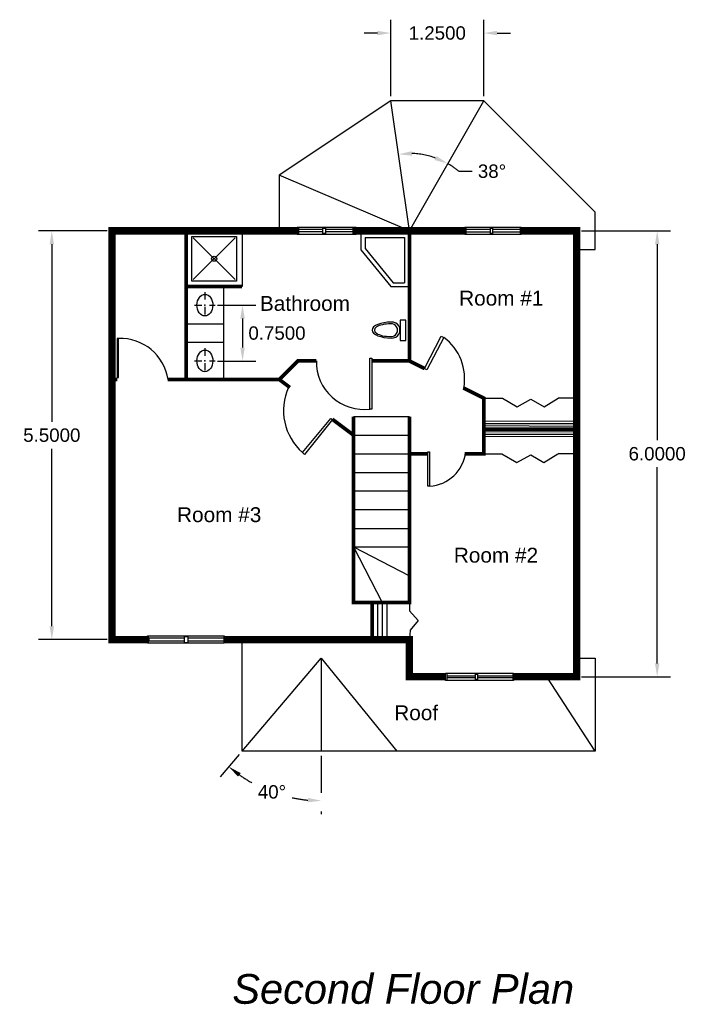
# Model space of a CAD drawing. Header units: inches. Extents: x -1.3 to 17.8, y -4.4 to 8.8.
import ezdxf

# ---------------------------------------------------------------- set-up
doc = ezdxf.new("R2010")
doc.units = ezdxf.units.IN
doc.header["$MEASUREMENT"] = 0
doc.linetypes.add('DASHDOT', pattern=[1, 0.5, -0.25, 0, -0.25])
doc.layers.add('Dimensions', color=3, linetype='Continuous')
doc.layers.add('Text', color=5, linetype='Continuous')
doc.styles.get("Standard").update_dxf_attribs({"font": 'ARIAL.TTF'})
doc.dimstyles.get("Standard").update_dxf_attribs({"dimtxt": 0.18, "dimasz": 0.18, "dimexe": 0.18, "dimexo": 0.0625, "dimgap": 0.09, "dimtad": 0, "dimtih": 1, "dimtoh": 1, "dimdec": 4, "dimzin": 0, "dimdsep": 46, "dimtxsty": 'Standard', "dimcen": 0.09, "dimadec": 0, "dimazin": 0, "dimtfac": 1, "dimtdec": 4, "dimtofl": 0, "dimtmove": 0, "dimatfit": 3, "dimfxl": 1, "dimtolj": 1, "dimtzin": 0, "dimarcsym": 0})

# ---------------------------------------------------------------- blocks, each defined once
blk = doc.blocks.new('*D7')
at = {"layer": 'Defpoints', "color": 0}
for p in [(16.25, 6), (16.25, 0), (17.33207396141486, -3.065244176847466e-16)]:
    blk.add_point(p, dxfattribs=at)
at = {"layer": 'Dimensions', "color": 0, "lineweight": -2}
for p, q in [((16.3125, 6), (17.51207396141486, 6)), ((17.33207396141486, 5.82), (17.33207396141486, 3.181903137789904)), ((17.33207396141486, 0.1799999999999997), (17.33207396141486, 2.818096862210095)), ((16.3125, -1.770468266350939e-17), (17.51207396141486, -3.575139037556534e-16))]:
    blk.add_line(p, q, dxfattribs=at)
at = {"layer": 'Dimensions', "color": 0}
for points in [[(17.30207396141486, 5.82), (17.36207396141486, 5.82), (17.33207396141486, 6)], [(17.30207396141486, 0.1799999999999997), (17.36207396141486, 0.1799999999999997), (17.33207396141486, -3.065244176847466e-16)]]:
    blk.add_solid(points, dxfattribs=at)
at = {"layer": 'Dimensions', "color": 0, "insert": (17.33207396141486, 3.000000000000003), "char_height": 0.18, "attachment_point": 5}
blk.add_mtext('\\A1;6.0000', dxfattribs=at)
blk = doc.blocks.new('*D8')
at = {"layer": 'Defpoints', "color": 0}
for p in [(13.75, 8.66095580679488), (13.75, 7.75), (15, 7.75)]:
    blk.add_point(p, dxfattribs=at)
at = {"layer": 'Dimensions', "color": 0, "lineweight": -2}
for p, q in [((13.75, 7.8125), (13.75, 8.840955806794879)), ((15, 7.8125), (15, 8.840955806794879)), ((13.57, 8.66095580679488), (13.39, 8.66095580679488)), ((15.18, 8.66095580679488), (15.36, 8.66095580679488))]:
    blk.add_line(p, q, dxfattribs=at)
at = {"layer": 'Dimensions', "color": 0}
for points in [[(13.57, 8.690955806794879), (13.57, 8.63095580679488), (13.75, 8.66095580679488)], [(15.18, 8.690955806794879), (15.18, 8.63095580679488), (15, 8.66095580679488)]]:
    blk.add_solid(points, dxfattribs=at)
at = {"layer": 'Dimensions', "color": 0, "insert": (14.375, 8.66095580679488), "char_height": 0.18, "attachment_point": 5}
blk.add_mtext('\\A1;1.2500', dxfattribs=at)
blk = doc.blocks.new('*D10')
at = {"layer": 'Defpoints', "color": 0, "linetype": 'Continuous'}
for p in [(11.35674779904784, 4.998639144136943), (11.35674779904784, 4.248639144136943), (11.75612047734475, 4.248639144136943)]:
    blk.add_point(p, dxfattribs=at)
at = {"layer": 'Dimensions', "color": 0, "linetype": 'Continuous', "lineweight": -2}
for p, q in [((11.41924779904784, 4.998639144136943), (11.93612047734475, 4.998639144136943)), ((11.75612047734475, 4.818639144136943), (11.75612047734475, 4.428639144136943)), ((11.41924779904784, 4.248639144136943), (11.93612047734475, 4.248639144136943))]:
    blk.add_line(p, q, dxfattribs=at)
at = {"layer": 'Dimensions', "color": 0, "linetype": 'Continuous'}
for points in [[(11.72612047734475, 4.818639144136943), (11.78612047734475, 4.818639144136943), (11.75612047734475, 4.998639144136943)], [(11.72612047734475, 4.428639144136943), (11.78612047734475, 4.428639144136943), (11.75612047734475, 4.248639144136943)]]:
    blk.add_solid(points, dxfattribs=at)
at = {"layer": 'Dimensions', "color": 0, "linetype": 'Continuous', "insert": (12.21944244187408, 4.623639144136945), "char_height": 0.18, "attachment_point": 5}
blk.add_mtext('\\A1;0.7500', dxfattribs=at)
blk = doc.blocks.new('*D11')
at = {"layer": 'Defpoints', "color": 0, "linetype": 'DASHDOT'}
for p in [(13.75, 7.749999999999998), (15, 7.749999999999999), (14.08160268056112, 7.038043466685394), (14, 5.999999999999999), (14, 5.999999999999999)]:
    blk.add_point(p, dxfattribs=at)
at = {"layer": 'Dimensions', "color": 0, "linetype": 'DASHDOT', "lineweight": -2}
blk.add_line((14.66458248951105, 6.801575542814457), (14.84458248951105, 6.801575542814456), dxfattribs=at)
for start, end in [(70.172203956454, 88.2130171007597), (50.33803344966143, 60.25511870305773)]:
    blk.add_arc((14, 5.999999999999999), 1.041246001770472, start, end, dxfattribs=at)
at = {"layer": 'Dimensions', "color": 0, "linetype": 'DASHDOT'}
for points in [[(14.03412965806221, 7.010785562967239), (14.0308101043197, 7.070693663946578), (13.85274557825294, 7.030780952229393)], [(14.3657618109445, 7.006753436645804), (14.34060767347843, 6.952280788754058), (14.5166026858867, 6.904054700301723)]]:
    blk.add_solid(points, dxfattribs=at)
at = {"layer": 'Dimensions', "color": 0, "linetype": 'DASHDOT', "insert": (15.11108317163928, 6.801575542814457), "char_height": 0.18, "attachment_point": 5}
blk.add_mtext('\\A1;38°', dxfattribs=at)
blk = doc.blocks.new('*D12')
at = {"layer": 'Defpoints', "color": 0, "linetype": 'DASHDOT'}
for p in [(12.81440176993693, 0.249227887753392), (12.81440176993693, 0.249227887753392), (11.75, -1), (12.81440176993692, -1), (11.94537902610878, -1.459637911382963)]:
    blk.add_point(p, dxfattribs=at)
at = {"layer": 'Dimensions', "color": 0, "linetype": 'DASHDOT', "lineweight": -2}
for p, q in [((11.70946544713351, -1.047573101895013), (11.45429615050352, -1.347050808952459)), ((12.81440176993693, -1.0625), (12.81440176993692, -1.847911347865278))]:
    blk.add_line(p, q, dxfattribs=at)
for start, end in [(234.9488912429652, 240.8894716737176), (258.1919187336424, 264.6185274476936)]:
    blk.add_arc((12.81440176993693, 0.249227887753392), 1.917139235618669, start, end, dxfattribs=at)
at = {"layer": 'Dimensions', "color": 0, "linetype": 'DASHDOT'}
for points in [[(11.69501232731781, -1.343942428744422), (11.73173861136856, -1.296495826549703), (11.57103566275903, -1.210040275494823)], [(12.63600857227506, -1.629494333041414), (12.63319187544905, -1.689428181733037), (12.81440176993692, -1.667911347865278)]]:
    blk.add_solid(points, dxfattribs=at)
at = {"layer": 'Dimensions', "color": 0, "linetype": 'DASHDOT', "insert": (12.15190550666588, -1.549805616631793), "char_height": 0.18, "attachment_point": 5}
blk.add_mtext('\\A1;40°', dxfattribs=at)
blk = doc.blocks.new('*D15')
at = {"layer": 'Defpoints', "color": 0}
for p in [(10, 6), (9.191585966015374, 0.5000000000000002), (10, 0.5)]:
    blk.add_point(p, dxfattribs=at)
at = {"layer": 'Dimensions', "color": 0, "lineweight": -2}
for p, q in [((9.9375, 6), (9.011585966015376, 6)), ((9.191585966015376, 5.82), (9.191585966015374, 3.431903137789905)), ((9.191585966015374, 0.6800000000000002), (9.191585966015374, 3.068096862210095)), ((9.9375, 0.5), (9.011585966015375, 0.5000000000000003))]:
    blk.add_line(p, q, dxfattribs=at)
at = {"layer": 'Dimensions', "color": 0}
for points in [[(9.161585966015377, 5.82), (9.221585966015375, 5.82), (9.191585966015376, 6)], [(9.161585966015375, 0.6800000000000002), (9.221585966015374, 0.6800000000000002), (9.191585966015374, 0.5000000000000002)]]:
    blk.add_solid(points, dxfattribs=at)
at = {"layer": 'Dimensions', "color": 0, "insert": (9.191585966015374, 3.250000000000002), "char_height": 0.18, "attachment_point": 5}
blk.add_mtext('\\A1;5.5000', dxfattribs=at)

msp = doc.modelspace()

# ---------------------------------------------------------------- linework, layer by layer
for p, q in [((11.65625, 5.34375), (11.09375, 5.90625)), ((11.65625, 5.90625), (11.09375, 5.34375)), ((13.25, 3.5), (14, 3.5)), ((13.25, 3.25), (14, 3.25)), ((12.81440176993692, 0.249227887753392), (12.81440176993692, -1)), ((14.50205176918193, 0.05025829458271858), (14.50205176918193, -0.05040072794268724))]:
    msp.add_line(p, q)
at = {"color": 1, "linetype": 'DASHDOT', "ltscale": 0.1}
for p, q in [((11.25, 5.176318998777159), (11.25, 4.827173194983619)), ((11.11, 5), (11.38686603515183, 5)), ((11.25, 4.42), (11.25, 4.082614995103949)), ((11.11, 4.25), (11.38901866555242, 4.25))]:
    msp.add_line(p, q, dxfattribs=at)
for points in [[(16.27306075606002, 5.748007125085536), (16.5, 5.75), (16.5, 6), (16.5, 6.25), (15, 7.75), (13.75, 7.75), (12.25, 6.75), (12.25, 6)], [(14, 6), (13.75, 7.75)], [(14, 6), (15, 7.75)], [(14, 6), (12.25, 6.75)], [(12.50993229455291, 6.04989282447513), (12.50993229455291, 5.950526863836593)], [(12.50993229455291, 6.021907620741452), (12.83763733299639, 6.021907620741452)], [(12.83763733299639, 5.985525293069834), (12.50993229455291, 5.985525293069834)], [(12.87011258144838, 6.021907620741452), (13.23816569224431, 6.021907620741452)], [(13.23816569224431, 5.985525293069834), (12.87011258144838, 5.985525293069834)], [(13.23816569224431, 6.04989282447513), (13.23816569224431, 5.950526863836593)], [(14.75980430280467, 6.049440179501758), (14.75980430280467, 5.949142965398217)], [(14.75980430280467, 6.021907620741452), (15.09144572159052, 6.021907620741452)], [(15.09144572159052, 5.983558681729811), (14.75980430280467, 5.983558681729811)], [(15.1180163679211, 6.021907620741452), (15.49000585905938, 6.021907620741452)], [(15.49000585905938, 5.983558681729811), (15.1180163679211, 5.983558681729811)], [(15.49000585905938, 6.049440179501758), (15.49000585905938, 5.949142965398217)], [(13.34867241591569, 5.946443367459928), (13.34867241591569, 5.742596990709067), (13.75, 5.25), (14, 5.25)], [(13.40482427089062, 5.908180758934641), (13.40482427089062, 5.76030709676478), (13.78002675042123, 5.299776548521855), (13.93452641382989, 5.299776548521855)], [(13.40482427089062, 5.908180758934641), (13.93452641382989, 5.908180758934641), (13.93452641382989, 5.299776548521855)], [(11.5, 5.25), (11.5, 4)], [(11, 4.75), (11.5, 4.75)], [(11, 4.5), (11.5, 4.5)], [(15, 3.75), (15.25, 3.75)], [(15.25044339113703, 3.75), (15.4502676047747, 3.633097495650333), (15.63520175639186, 3.733889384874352), (15.81172976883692, 3.633097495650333), (15.99971486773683, 3.75)], [(16.25, 3.75), (16, 3.75)], [(14.99997676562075, 3.439941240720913), (16.22121821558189, 3.444485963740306), (16.22121821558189, 3.40358349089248), (15, 3.40358349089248)], [(15, 3.378583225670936), (16.22121821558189, 3.374042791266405)], [(15.00113025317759, 3.29769184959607), (16.22237170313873, 3.302236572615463), (16.22237170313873, 3.261334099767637), (15, 3.261334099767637), (15, 3.236338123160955), (16.22237170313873, 3.231793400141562)], [(13.25, 3), (14, 3)], [(15, 3), (15.24465028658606, 3)], [(15.24457759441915, 3), (15.44639659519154, 2.884928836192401), (15.63133074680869, 2.985720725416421), (15.80785875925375, 2.884928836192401), (15.99684747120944, 3)], [(16.25, 3), (16, 3)], [(13.25, 2.75), (14, 2.75)], [(13.25, 2.5), (14, 2.5)], [(13.25, 2.25), (14, 2.25)], [(13.26244608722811, 1.995000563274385), (13.99793647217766, 1.995000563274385)], [(13.25, 1.75), (14, 1.75)], [(13.25, 1.75), (14.00137512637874, 1.357815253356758)], [(13.25, 1.75), (13.63369294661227, 1)], [(13.56904214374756, 1), (13.56904214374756, 0.5)], [(13.63369294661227, 1), (13.63369294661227, 0.5)], [(13.69834374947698, 1), (13.69834374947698, 0.5)], [(14, 1), (14, 1), (14, 0.8854025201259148), (14.11857408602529, 0.7562050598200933), (14.01082270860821, 0.6270075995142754), (14, 0.5)], [(10.97764885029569, 0.4773721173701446), (10.49840830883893, 0.4773721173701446), (10.49840830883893, 0.5222146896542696), (10.97764885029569, 0.5222146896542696)], [(11.01932198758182, 0.5222146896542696), (11.51138501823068, 0.5222146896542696), (11.51138501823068, 0.4773721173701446), (11.01932198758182, 0.4773721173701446)], [(16.25, 0.25), (16.5, 0.25), (16.5, -1), (11.75, -1), (11.75, 0.5)], [(11.75, -1), (12.81440176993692, 0.249227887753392), (13.83171518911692, -1)], [(14.50205176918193, 0.01414078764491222), (14.88894917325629, 0.01414078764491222)], [(14.91464036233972, 0.01414078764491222), (15.38968483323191, 0.01414078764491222)], [(15.38968483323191, 0.05025829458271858), (15.38968483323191, -0.05040072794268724)], [(16.5, -1), (15.84714743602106, 0)], [(14.88894917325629, -0.014105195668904), (14.50205176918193, -0.014105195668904)], [(15.38968483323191, -0.014105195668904), (14.91464036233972, -0.014105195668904)]]:
    msp.add_lwpolyline(points)
at = {"const_width": 0.1, "flags": 128}
for points in [[(10.5, 0.5), (10.25, 0.5), (10, 0.5), (10, 6), (12.5, 6)], [(13.25, 6), (14.75, 6)], [(15.5, 6), (16.25, 6), (16.25, 0), (16.25, 0), (15.39640192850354, 0)], [(14.49430852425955, 0), (14, 0), (14, 0.5), (11.5, 0.5)]]:
    msp.add_lwpolyline(points, dxfattribs=at)
for points, const_width in [([(11, 6), (11, 4), (10.75, 4)], 0.05), ([(14, 6), (14, 4.25), (13.5, 4.25)], 0.05), ([(11, 5.25), (11.75, 5.25)], 0.05), ([(12.75, 4.25), (12.5, 4.25), (12.25, 4)], 0.05), ([(14.20361921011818, 4.148190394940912), (14, 4.25)], 0.05), ([(10, 4), (10.07040475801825, 4)], 0.05), ([(11, 4), (12.25, 4), (12.39285714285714, 3.892857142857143)], 0.05), ([(14.75678421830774, 3), (15, 3), (15, 3.75), (14.72551368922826, 3.887243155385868)], 0.05), ([(12.96428571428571, 3.464285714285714), (13.25, 3.25), (13.25, 1), (14, 1), (14, 3.5)], 0.05), ([(13.25, 3.5), (13.25, 3.25)], 0.05), ([(15, 3.332779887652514), (16.22816353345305, 3.332779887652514)], 0.05), ([(14, 3), (14.24901798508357, 3)], 0.05), ([(13.5, 1), (13.5, 0.5)], 0.05), ([(15.39640192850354, 0), (16.25, 0), (16.25, 0.25)], 0.1), ([(14, 0), (14.49430852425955, 0)], 0.1)]:
    msp.add_lwpolyline(points, dxfattribs=dict(const_width=const_width))
for points in [[(11, 6), (11.75, 6), (11.75, 5.25), (11, 5.25)], [(12.49035684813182, 6.04989282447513), (13.28592549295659, 6.04989282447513), (13.28592549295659, 5.950526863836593), (12.49035684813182, 5.950526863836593)], [(12.83763733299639, 6.036657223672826), (12.87011258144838, 6.036657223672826), (12.87011258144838, 5.963892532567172), (12.83763733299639, 5.963892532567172)], [(14.74405865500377, 6.049440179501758), (15.50279914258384, 6.049440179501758), (15.50279914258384, 5.949142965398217), (14.74405865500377, 5.949142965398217)], [(15.09144572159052, 6.036657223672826), (15.1180163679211, 6.036657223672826), (15.1180163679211, 5.96487585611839), (15.09144572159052, 5.96487585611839)], [(11.075, 5.925000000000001), (11.675, 5.925000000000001), (11.675, 5.325), (11.075, 5.325)], [(13.95336894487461, 4.798230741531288), (13.8737047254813, 4.798230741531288), (13.8737047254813, 4.523248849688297), (13.95336894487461, 4.523248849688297)], [(10.06844558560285, 4.025284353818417), (10.08850119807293, 4.025284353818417), (10.08850119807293, 4.552435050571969), (10.06844558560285, 4.552435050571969)], [(14.20200407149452, 4.147352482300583), (14.42881488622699, 4.582783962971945), (14.46449297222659, 4.564959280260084), (14.23513370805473, 4.129527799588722), (14.20710091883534, 4.142259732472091)], [(13.47026054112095, 4.288997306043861), (13.49611634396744, 4.288997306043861), (13.49611634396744, 3.602526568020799), (13.47026054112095, 3.602526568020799)], [(12.96598791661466, 3.463009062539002), (12.59016184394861, 2.990704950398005), (12.56394533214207, 3.016900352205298), (12.94408491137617, 3.47531988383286)], [(14.24880611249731, 3.025266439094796), (14.27185518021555, 3.025266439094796), (14.27185518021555, 2.564656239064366), (14.24880611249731, 2.564656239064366)], [(10.47596893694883, 0.5494405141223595), (11.5097822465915, 0.5494405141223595), (11.5097822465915, 0.4501462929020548), (10.47596893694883, 0.4501462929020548)], [(10.97764885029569, 0.5398314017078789), (11.01932198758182, 0.5398314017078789), (11.01932198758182, 0.4565523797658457), (10.97764885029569, 0.4565523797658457)], [(14.48750039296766, 0.05025829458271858), (15.40087818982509, 0.05025829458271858), (15.40087818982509, -0.05040072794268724), (14.48750039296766, -0.05040072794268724)], [(14.88894917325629, 0.0343809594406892), (14.91464036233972, 0.0343809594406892), (14.91464036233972, -0.03692598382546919), (14.88894917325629, -0.03692598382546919)]]:
    msp.add_lwpolyline(points, close=True)
msp.add_circle((11.375, 5.625), 0.03416623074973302)
for centre, radius, start, end in [((10.10956369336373, 3.89733389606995), 0.6554396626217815, 9.011749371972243, 91.84151181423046), ((14.05079865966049, 4.009823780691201), 0.6923282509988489, 349.5443828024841, 53.30603393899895), ((13.38642296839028, 4.233622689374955), 0.6366404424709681, 178.5259272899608, 277.5671159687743), ((13.059650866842, 3.583623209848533), 0.7529268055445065, 155.6179084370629, 228.8242095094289), ((14.24131802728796, 3.081965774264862), 0.5182100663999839, 273.3782905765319, 353.1692908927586)]:
    msp.add_arc(centre, radius, start, end)
for centre in [(11.25, 5), (11.25, 4.25)]:
    msp.add_ellipse(centre, major_axis=(-0.001856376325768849, -0.145617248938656), ratio=0.7330711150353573)
for centre, major_axis, ratio, start_param, end_param in [((13.76011769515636, 4.664702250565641), (-0.2613212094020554, 0), 0.4089667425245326, 4.71238898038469, 7.853981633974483), ((13.76639366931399, 4.664702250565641), (-0.07574999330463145, 0.07574999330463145), 0.9999999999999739, 2.287184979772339, 5.566796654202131), ((13.74878500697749, 4.66271679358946), (-0.2190096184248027, 0.001715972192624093), 0.3903595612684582, 4.715447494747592, 7.857040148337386), ((13.75558325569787, 4.66271679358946), (-0.06059999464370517, 0.06059999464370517), 0.9999999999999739, 2.287184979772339, 5.566796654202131)]:
    msp.add_ellipse(centre, major_axis=major_axis, ratio=ratio, start_param=start_param, end_param=end_param)
for p in [(11.25, 5), (11.25, 4.25)]:
    msp.add_point(p)

# ---------------------------------------------------------------- texts
at = {"layer": 'Text'}
for s, p in [('Room #1', (14.66872145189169, 4.994565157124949)), ('Bathroom', (11.98973712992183, 4.923498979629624)), ('Room #3', (10.87546932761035, 2.080852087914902)), ('Room #2', (14.59759797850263, 1.536011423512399)), ('Roof', (13.79612905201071, -0.5844874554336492))]:
    msp.add_text(s, height=0.2, dxfattribs=at).set_placement(p)
at = {"layer": 'Text', "linetype": 'DASHDOT', "insert": (11.6184800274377, -4), "char_height": 0.4, "width": 4.763352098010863, "attachment_point": 1}
msp.add_mtext('{\\fArial|b0|i1|c0|p34;Second Floor Plan}', dxfattribs=at)

# ---------------------------------------------------------------- dimensions: what is measured, and where the dimension line sits
at = {"layer": 'Dimensions'}
dim = msp.add_linear_dim(base=(13.75, 8.66095580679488), p1=(15, 7.75), p2=(13.75, 7.75), dimstyle='Standard', dxfattribs=at)
dim.commit()
dim.dimension.update_dxf_attribs({"geometry": '*D8', "text_midpoint": (14.375, 8.66095580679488)})
at = {"layer": 'Dimensions', "linetype": 'DASHDOT'}
for base, line1, line2, picture, middle in [((14.08160268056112, 7.038043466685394), ((14, 6), (15, 7.75)), ((14, 6), (13.75, 7.75)), '*D11', (15.11108317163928, 6.801575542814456)), ((11.94537902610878, -1.459637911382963), ((12.81440176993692, 0.249227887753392), (12.81440176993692, -1)), ((11.75, -1), (12.81440176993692, 0.249227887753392)), '*D12', (12.15190550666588, -1.549805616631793))]:
    dim = msp.add_angular_dim_2l(base=base, line1=line1, line2=line2, dimstyle='Standard', dxfattribs=at)
    dim.commit()
    dim.dimension.update_dxf_attribs({"geometry": picture, "text_midpoint": middle})
at = {"layer": 'Dimensions'}
for base, p1, p2, picture, middle in [((9.191585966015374, 0.5000000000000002), (10, 6), (10, 0.5), '*D15', (9.191585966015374, 3.250000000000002)), ((17.33207396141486, -3.065244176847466e-16), (16.25, 6), (16.25, 0), '*D7', (17.33207396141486, 3.000000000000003))]:
    dim = msp.add_linear_dim(base=base, p1=p1, p2=p2, angle=90, dimstyle='Standard', dxfattribs=at)
    dim.commit()
    dim.dimension.update_dxf_attribs({"geometry": picture, "text_midpoint": middle})
at = {"layer": 'Dimensions', "linetype": 'Continuous'}
dim = msp.add_linear_dim(base=(11.75612047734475, 4.248639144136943), p1=(11.35674779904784, 4.998639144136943), p2=(11.35674779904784, 4.248639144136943), angle=90, dimstyle='Standard', override={"dimtad": 2, "dimjust": 0}, dxfattribs=at)
dim.commit()
dim.dimension.update_dxf_attribs({"geometry": '*D10', "text_midpoint": (12.21944244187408, 4.623639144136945)})

doc.saveas('drawing.dxf')
